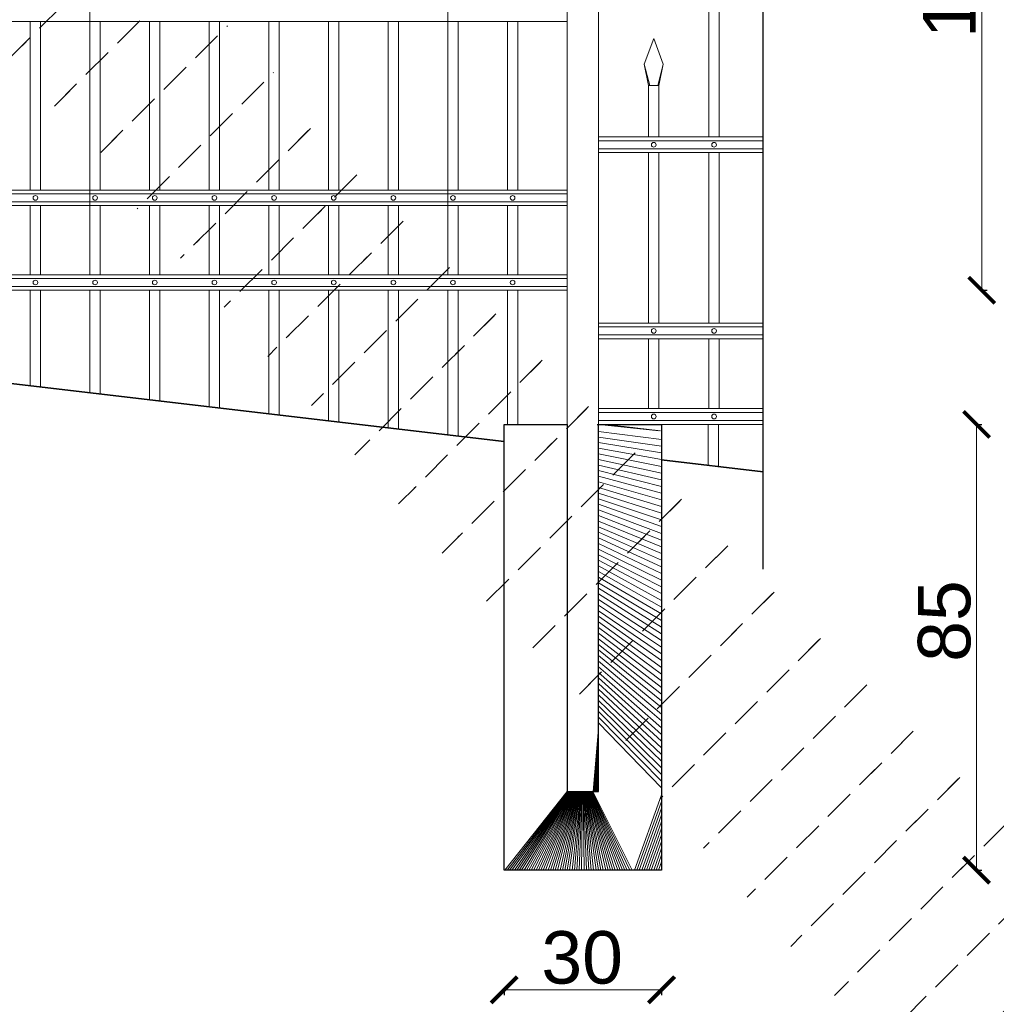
# Model space of a CAD drawing. Header units: millimetres. Extents: x 6567289036 to 6568990308, y 5976640423 to 5977332400.
# Tile 189 of 256: x 6568232290 to 6568234151, y 5976818047 to 5976819924. Entities that reach past the tile are written whole.
import ezdxf

# ---------------------------------------------------------------- set-up
doc = ezdxf.new("R2010")
doc.units = ezdxf.units.MM
doc.layers.add('01_widok', color=7, linetype='Continuous', lineweight=13)
doc.layers.add('zagospodarowanie_ wymiary', color=160, linetype='Continuous', lineweight=13)
doc.styles.get("Standard").update_dxf_attribs({"font": 'arial.ttf'})
doc.dimstyles.new('Copy of pzt100', dxfattribs={"dimtxt": 100, "dimasz": 50, "dimexe": 10, "dimexo": 5, "dimgap": 10, "dimtad": 1, "dimdec": 0, "dimlfac": 0.1, "dimzin": 12, "dimtxsty": 'Standard', "dimblk": 'ARCHTICK', "dimcen": 2.5, "dimclrd": 256, "dimclre": 256, "dimclrt": 256, "dimadec": 3, "dimazin": 0, "dimtfac": 1, "dimtdec": 0, "dimtix": 1, "dimtmove": 0, "dimatfit": 3, "dimfxl": 0, "dimtolj": 1, "dimlwd": -1, "dimarcsym": 0})

# ---------------------------------------------------------------- blocks, each defined once
blk = doc.blocks.new('A$C6D0402AF')
at = {"layer": '01_widok'}
for p, q in [((1.650000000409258, 1.379002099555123), (1.650000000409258, 0.3009585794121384)), ((2.339999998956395, 1.371002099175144), (2.339999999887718, 0.3009585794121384)), ((2.56999999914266, 0.7890020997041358), (0.0599999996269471, 0.7890020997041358)), ((1.53500000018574, 0.7890020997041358), (1.53500000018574, 0.4641641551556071)), ((1.555000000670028, 0.7890020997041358), (1.555000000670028, 0.4641641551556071)), ((1.649999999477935, 0.7890020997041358), (1.649999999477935, 0.4641641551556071)), ((1.669999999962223, 0.7890020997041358), (1.669999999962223, 0.4641641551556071)), ((1.764999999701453, 0.7890020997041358), (1.764999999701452, 0.4641641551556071)), ((1.78500000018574, 0.7890020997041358), (1.78500000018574, 0.4641641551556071)), ((1.879999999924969, 0.7890020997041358), (1.879999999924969, 0.4641641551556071)), ((1.900000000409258, 0.7890020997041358), (1.900000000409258, 0.4641641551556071)), ((1.995000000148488, 0.7890020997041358), (1.995000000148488, 0.4641641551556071)), ((2.015000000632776, 0.7890020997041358), (2.015000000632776, 0.4641641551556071)), ((2.015000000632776, 0.7890020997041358), (2.015000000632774, 0.4641641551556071)), ((2.110000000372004, 0.7890020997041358), (2.110000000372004, 0.4641641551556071)), ((2.130000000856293, 0.7890020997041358), (2.130000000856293, 0.4641641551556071)), ((2.225000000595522, 0.7890020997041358), (2.225000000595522, 0.4641641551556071)), ((2.245000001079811, 0.7890020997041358), (2.245000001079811, 0.4641641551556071)), ((2.339999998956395, 0.7890020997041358), (2.339999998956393, 0.4641641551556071)), ((2.359999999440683, 0.7890020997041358), (2.359999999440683, 0.4641641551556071)), ((2.454999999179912, 0.7890020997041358), (2.454999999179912, 0.4641641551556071)), ((2.4749999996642, 0.7890020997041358), (2.4749999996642, 0.4641641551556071)), ((2.56999999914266, 0.4641641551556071), (0.0599999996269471, 0.4641641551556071)), ((2.56999999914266, 0.4566641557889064), (0.0599999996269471, 0.4566641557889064)), ((2.56999999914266, 0.4416641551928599), (0.0599999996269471, 0.4416641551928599)), ((2.569999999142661, 0.4341641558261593), (0.0599999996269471, 0.4341641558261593)), ((1.53500000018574, 0.4341641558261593), (1.53500000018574, 0.3009585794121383)), ((1.555000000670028, 0.4341641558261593), (1.555000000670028, 0.3009585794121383)), ((1.649999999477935, 0.4341641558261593), (1.649999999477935, 0.3009585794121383)), ((1.669999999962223, 0.4341641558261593), (1.669999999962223, 0.3009585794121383)), ((1.764999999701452, 0.4341641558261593), (1.764999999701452, 0.3009585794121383)), ((1.78500000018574, 0.4341641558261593), (1.78500000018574, 0.3009585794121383)), ((1.879999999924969, 0.4341641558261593), (1.879999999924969, 0.3009585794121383)), ((1.900000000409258, 0.4341641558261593), (1.900000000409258, 0.3009585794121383)), ((1.995000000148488, 0.4341641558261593), (1.995000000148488, 0.3009585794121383)), ((2.015000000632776, 0.4341641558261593), (2.015000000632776, 0.3009585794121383)), ((2.015000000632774, 0.4341641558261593), (2.015000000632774, 0.3009585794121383)), ((2.110000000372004, 0.4341641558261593), (2.110000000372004, 0.3009585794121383)), ((2.130000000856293, 0.4341641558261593), (2.130000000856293, 0.3009585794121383)), ((2.225000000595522, 0.4341641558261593), (2.225000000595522, 0.3009585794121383)), ((2.245000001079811, 0.4341641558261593), (2.245000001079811, 0.3009585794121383)), ((2.339999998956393, 0.4341641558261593), (2.339999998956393, 0.3009585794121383)), ((2.359999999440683, 0.4341641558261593), (2.359999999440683, 0.3009585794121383)), ((2.454999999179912, 0.4341641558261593), (2.454999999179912, 0.3009585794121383)), ((2.4749999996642, 0.4341641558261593), (2.4749999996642, 0.3009585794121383)), ((0.0599999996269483, 0.3009585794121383), (2.569999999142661, 0.3009585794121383)), ((2.569999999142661, 0.3009585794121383), (0.0599999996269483, 0.3009585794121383)), ((2.569999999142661, 0.2934585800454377), (0.0599999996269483, 0.2934585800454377)), ((2.569999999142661, 0.2784585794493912), (0.0599999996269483, 0.2784585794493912)), ((2.569999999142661, 0.2709585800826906), (0.0599999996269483, 0.2709585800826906)), ((0.0599999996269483, 0.2709585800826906), (2.569999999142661, 0.2709585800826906))]:
    blk.add_line(p, q, dxfattribs=at)
for centre in [(1.544999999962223, 0.4491641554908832), (1.66000000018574, 0.4491641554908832), (1.774999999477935, 0.4491641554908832), (1.890000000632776, 0.4491641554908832), (2.004999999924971, 0.4491641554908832), (2.120000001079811, 0.4491641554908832), (2.235000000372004, 0.4491641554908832), (2.3499999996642, 0.4491641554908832), (2.464999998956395, 0.4491641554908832), (1.544999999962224, 0.2859585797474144), (1.660000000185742, 0.2859585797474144), (1.774999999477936, 0.2859585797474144), (1.890000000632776, 0.2859585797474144), (2.004999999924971, 0.2859585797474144), (2.120000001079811, 0.2859585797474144), (2.235000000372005, 0.2859585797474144), (2.349999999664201, 0.2859585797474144), (2.464999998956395, 0.2859585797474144)]:
    blk.add_circle(centre, 0.0045, dxfattribs=at)
blk = doc.blocks.new('A$C6613173D')
at = {"layer": '01_widok'}
for p, q in [((0.3506055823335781, 0.2703966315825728), (0.3386055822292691, 0.2703966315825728)), ((0.3506055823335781, 0.2703966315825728), (0.3626055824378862, 0.2703966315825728)), ((0.3506055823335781, 0.2443966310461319), (0.324274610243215, 0.2443966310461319)), ((0.3243562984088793, 0.2403966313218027), (0.324274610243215, 0.2443966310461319)), ((0.3506055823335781, 0.2623966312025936), (0.3386055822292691, 0.2623966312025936)), ((0.3506055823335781, 0.2623966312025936), (0.3626055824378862, 0.2623966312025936)), ((0.3506055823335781, 0.2443966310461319), (0.376936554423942, 0.2443966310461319)), ((0.376854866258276, 0.2403966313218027), (0.376936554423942, 0.2443966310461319)), ((0.3206055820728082, 0.2383966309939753), (0.3206055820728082, 0.2333966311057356)), ((0.3506055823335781, 0.2403966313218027), (0.322605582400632, 0.2403966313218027)), ((0.3506055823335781, 0.2313966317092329), (0.322605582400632, 0.2313966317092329)), ((0.3506055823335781, 0.2403966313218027), (0.378605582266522, 0.2403966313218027)), ((0.3506055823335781, 0.2313966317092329), (0.378605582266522, 0.2313966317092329)), ((0.3806055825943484, 0.2383966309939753), (0.3806055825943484, 0.2333966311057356)), ((0.3506055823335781, 0.2163966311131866), (0.3356055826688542, 0.2163966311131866)), ((0.3356055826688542, 0.2163966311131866), (0.3386055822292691, 0.2133966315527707)), ((0.3506055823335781, 0.2133966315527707), (0.3386055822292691, 0.2133966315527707)), ((0.3386055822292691, 0.1683966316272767), (0.3386055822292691, 0.2133966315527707)), ((0.3506055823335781, 0.2163966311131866), (0.3656055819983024, 0.2163966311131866)), ((0.3506055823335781, 0.2133966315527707), (0.3626055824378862, 0.2133966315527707)), ((0.3656055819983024, 0.2163966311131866), (0.3626055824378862, 0.2133966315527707)), ((0.3626055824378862, 0.1683966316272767), (0.3626055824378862, 0.2133966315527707)), ((0.3506055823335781, 0.1683966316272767), (0.3386055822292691, 0.1683966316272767)), ((0.3506055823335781, 0.1683966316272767), (0.3626055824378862, 0.1683966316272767)), ((0.3506055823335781, 0.1433966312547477), (0.3386055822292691, 0.1433966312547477)), ((0.3386055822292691, 0.1433966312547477), (0.3386055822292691, 0.09939663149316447)), ((0.3506055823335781, 0.1433966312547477), (0.3626055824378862, 0.1433966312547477)), ((0.3626055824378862, 0.1433966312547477), (0.3626055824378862, 0.09939663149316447)), ((0.3206055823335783, 0.09939663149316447), (0.3806055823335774, 0.09939663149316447)), ((0.3206055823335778, 0.09939663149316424), (0.3206055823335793, -1.252240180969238)), ((0.3806055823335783, 0.09939663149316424), (0.3806055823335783, -1.252240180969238))]:
    blk.add_line(p, q, dxfattribs=at)
blk.add_lwpolyline([(0.3386055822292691, 0.09939663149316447), (0.3626055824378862, 0.09939663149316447)], dxfattribs=at)
for centre, radius, start, end in [((0.351054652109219, 0.2938488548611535), 0.0265515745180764, 90.96907950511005, 242.0394295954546), ((0.3501565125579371, 0.2938488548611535), 0.0265515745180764, 297.9605704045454, 89.03092049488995), ((0.3397722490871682, 0.2663966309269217), 0.0041666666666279, 106.260221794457, 253.7397782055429), ((0.361438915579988, 0.2663966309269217), 0.0041666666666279, 286.260221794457, 73.73977820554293), ((0.322605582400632, 0.2383966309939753), 0.002, 90, 180), ((0.322605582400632, 0.2333966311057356), 0.002, 180, 270), ((0.378605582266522, 0.2383966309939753), 0.002, 1.272221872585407e-14, 90), ((0.378605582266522, 0.2333966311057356), 0.002, 270, 1.272221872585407e-14), ((0.3391159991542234, 0.1558966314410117), 0.012510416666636, 92.33828078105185, 267.6617192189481), ((0.3620951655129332, 0.1558966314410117), 0.012510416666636, 272.3382807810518, 87.66171921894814)]:
    blk.add_arc(centre, radius, start, end, dxfattribs=at)
for points, knots in [([(0.324274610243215, 0.2443966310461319), (0.3243256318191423, 0.2446250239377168), (0.3247586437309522, 0.2461024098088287), (0.327511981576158, 0.2488043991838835), (0.3321349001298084, 0.2502100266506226), (0.3366595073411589, 0.2555444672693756), (0.3386264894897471, 0.2596381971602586), (0.3386055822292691, 0.2623966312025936)], [2.774362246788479, 2.774362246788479, 2.774362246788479, 2.774362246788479, 3.490427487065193, 7.508594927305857, 13.38101004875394, 17.76936266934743, 27.74800977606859, 27.74800977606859, 27.74800977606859, 27.74800977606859]), ([(0.376936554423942, 0.2443966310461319), (0.376885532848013, 0.2446250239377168), (0.3764525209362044, 0.2461024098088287), (0.3736991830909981, 0.2488043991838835), (0.3690762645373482, 0.2502100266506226), (0.3645516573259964, 0.2555444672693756), (0.3625846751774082, 0.2596381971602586), (0.3626055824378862, 0.2623966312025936)], [2.774362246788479, 2.774362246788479, 2.774362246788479, 2.774362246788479, 3.490427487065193, 7.508594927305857, 13.38101004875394, 17.76936266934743, 27.74800977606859, 27.74800977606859, 27.74800977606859, 27.74800977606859]), ([(0.335724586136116, 0.2163966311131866), (0.335193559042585, 0.2165644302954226), (0.334142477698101, 0.2168965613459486), (0.3327864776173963, 0.2189435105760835), (0.3331594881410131, 0.2230486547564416), (0.3286691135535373, 0.2269709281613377), (0.3257074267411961, 0.2299130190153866), (0.3242366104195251, 0.2313966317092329)], [0, 0, 0, 0, 1.627023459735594, 3.220429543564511, 6.907446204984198, 13.14443178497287, 19.53271720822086, 19.53271720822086, 19.53271720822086, 19.53271720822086]), ([(0.3654865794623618, 0.2163966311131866), (0.366017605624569, 0.2165644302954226), (0.3670686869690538, 0.2168965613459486), (0.3684246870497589, 0.2189435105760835), (0.368051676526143, 0.2230486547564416), (0.3725420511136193, 0.2269709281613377), (0.3755037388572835, 0.2299130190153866), (0.376974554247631, 0.2313966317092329)], [0, 0, 0, 0, 1.627023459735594, 3.220429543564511, 6.907446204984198, 13.14443178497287, 19.53271720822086, 19.53271720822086, 19.53271720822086, 19.53271720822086])]:
    blk.add_open_spline(points, degree=3, knots=knots, dxfattribs=at)
blk = doc.blocks.new('_ARCHTICK')
at = {"color": 0, "linetype": 'ByBlock', "const_width": 0.15}
blk.add_lwpolyline([(-0.5, -0.5), (0.5, 0.5)], dxfattribs=at)
blk = doc.blocks.new('*D358')
at = {"layer": 'Defpoints', "color": 0, "lineweight": 30}
for p in [(6568230851.591805, 5976821291.165193), (6568230851.591805, 5976819420.148302), (6568233332.960632, 5976819420.148303)]:
    blk.add_point(p, dxfattribs=at)
at = {"layer": 'zagospodarowanie_ wymiary', "lineweight": -2}
for p, q in [((6568230851.591805, 5976821290.165193), (6568230851.591805, 5976821301.165193)), ((6568233332.960632, 5976821290.165194), (6568233332.960632, 5976821301.165194))]:
    blk.add_line(p, q, dxfattribs=at)
at = {"layer": 'zagospodarowanie_ wymiary'}
blk.add_line((6568233332.960632, 5976821291.165194), (6568230851.591805, 5976821291.165193), dxfattribs=at)
at = {"layer": 'zagospodarowanie_ wymiary', "xscale": 50, "yscale": 50, "zscale": 50}
for p, rotation in [((6568230851.591805, 5976821291.165193), 180.0000000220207), ((6568233332.960632, 5976821291.165194), 2.202070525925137e-08)]:
    blk.add_blockref('_ARCHTICK', p, dxfattribs=dict(at, rotation=rotation))
at = {"layer": 'zagospodarowanie_ wymiary', "insert": (6568232109.391855, 5976821352.222491), "char_height": 100, "attachment_point": 5, "rotation": 2.2020735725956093e-08}
blk.add_mtext('\\A1;250', dxfattribs=at)
blk = doc.blocks.new('*D360')
at = {"layer": 'Defpoints', "color": 0, "lineweight": 30}
for p in [(6568233115.47014, 5976820676.640587), (6568233115.47014, 5976819408.422126), (6568234123.205941, 5976819408.422126)]:
    blk.add_point(p, dxfattribs=at)
at = {"layer": 'zagospodarowanie_ wymiary', "lineweight": -2}
for p, q in [((6568234122.205941, 5976820676.640587), (6568234133.205941, 5976820676.640587)), ((6568234122.205941, 5976819408.422126), (6568234133.205941, 5976819408.422126))]:
    blk.add_line(p, q, dxfattribs=at)
at = {"layer": 'zagospodarowanie_ wymiary'}
blk.add_line((6568234123.205941, 5976820676.640587), (6568234123.205941, 5976819408.422126), dxfattribs=at)
at = {"layer": 'zagospodarowanie_ wymiary', "xscale": 50, "yscale": 50, "zscale": 50}
for p, rotation in [((6568234123.205941, 5976820676.640587), 90), ((6568234123.205941, 5976819408.422126), 270)]:
    blk.add_blockref('_ARCHTICK', p, dxfattribs=dict(at, rotation=rotation))
at = {"layer": 'zagospodarowanie_ wymiary', "insert": (6568234062.114535, 5976820005.841805), "char_height": 100, "attachment_point": 5, "rotation": 90}
blk.add_mtext('\\A1;130', dxfattribs=at)
blk = doc.blocks.new('*D361')
at = {"layer": 'Defpoints', "color": 0, "lineweight": 30}
for p in [(6568233212.96063, 5976818302.759897), (6568233512.96063, 5976818302.759897), (6568233212.96063, 5976818074.753332)]:
    blk.add_point(p, dxfattribs=at)
at = {"layer": 'zagospodarowanie_ wymiary', "lineweight": -2}
for p, q in [((6568233212.96063, 5976818075.753332), (6568233212.96063, 5976818064.753332)), ((6568233512.96063, 5976818075.753332), (6568233512.96063, 5976818064.753332))]:
    blk.add_line(p, q, dxfattribs=at)
at = {"layer": 'zagospodarowanie_ wymiary'}
blk.add_line((6568233512.96063, 5976818074.753332), (6568233212.96063, 5976818074.753332), dxfattribs=at)
at = {"layer": 'zagospodarowanie_ wymiary', "xscale": 50, "yscale": 50, "zscale": 50, "rotation": 180}
blk.add_blockref('_ARCHTICK', (6568233212.96063, 5976818074.753332), dxfattribs=at)
at = {"layer": 'zagospodarowanie_ wymiary', "xscale": 50, "yscale": 50, "zscale": 50}
blk.add_blockref('_ARCHTICK', (6568233512.96063, 5976818074.753332), dxfattribs=at)
at = {"layer": 'zagospodarowanie_ wymiary', "insert": (6568233361.629855, 5976818135.844737), "char_height": 100, "attachment_point": 5}
blk.add_mtext('\\A1;30', dxfattribs=at)
blk = doc.blocks.new('*D362')
at = {"layer": 'Defpoints', "color": 0, "lineweight": 30}
for p in [(6568233512.960634, 5976819152.759899), (6568233512.960634, 5976818302.759899), (6568234113.205942, 5976818302.759899)]:
    blk.add_point(p, dxfattribs=at)
at = {"layer": 'zagospodarowanie_ wymiary', "lineweight": -2}
for p, q in [((6568234112.205942, 5976819152.759899), (6568234123.205942, 5976819152.759899)), ((6568234112.205942, 5976818302.759899), (6568234123.205942, 5976818302.759899))]:
    blk.add_line(p, q, dxfattribs=at)
at = {"layer": 'zagospodarowanie_ wymiary'}
blk.add_line((6568234113.205942, 5976819152.759899), (6568234113.205942, 5976818302.759899), dxfattribs=at)
at = {"layer": 'zagospodarowanie_ wymiary', "xscale": 50, "yscale": 50, "zscale": 50}
for p, rotation in [((6568234113.205942, 5976819152.759899), 90), ((6568234113.205942, 5976818302.759899), 270)]:
    blk.add_blockref('_ARCHTICK', p, dxfattribs=dict(at, rotation=rotation))
at = {"layer": 'zagospodarowanie_ wymiary', "insert": (6568234052.148643, 5976818777.784888), "char_height": 100, "attachment_point": 5, "rotation": 90}
blk.add_mtext('\\A1;85', dxfattribs=at)

msp = doc.modelspace()

# ---------------------------------------------------------------- hatches: boundary and pattern name
at = {"lineweight": 9}
h = msp.add_hatch(dxfattribs=at)
h.set_pattern_fill('JIS_STN_2.5', color=256, scale=50)
h.set_pattern_definition([(45, (2636.36882686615, -255.6622257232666), (-88.38834764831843, 88.38834764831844), []), (45, (2724.61882686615, -255.6622257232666), (-88.38834764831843, 88.38834764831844), [60, -25])])
h.paths.add_polyline_path([(6568233392.960629, 5976819152.759898), (6568233392.96063, 5976818452.759897), (6568233332.960629, 5976818452.759897), (6568233332.96063, 5976819152.759898), (6568233212.96063, 5976819152.759897), (6568233212.96063, 5976818302.759897), (6568233512.96063, 5976818302.759897), (6568233512.96063, 5976819139.97428), (6568233404.6221, 5976819152.759897)])

# ---------------------------------------------------------------- linework, layer by layer
at = {"lineweight": 35}
for p, q in [((6568230768.253289, 5976819408.422121), (6568233212.96063, 5976819119.908972)), ((6568233512.96063, 5976819084.853565), (6568233706.804925, 5976819061.976951))]:
    msp.add_line(p, q, dxfattribs=at)
for points in [[(6568233706.804925, 5976818876.745399), (6568233706.804925, 5976820669.138166)], [(6568233390.384358, 5976819152.759897), (6568233512.96063, 5976819152.759897), (6568233512.96063, 5976818302.759897), (6568233212.96063, 5976818302.759897), (6568233212.96063, 5976819152.759897), (6568233332.96063, 5976819152.759897)], [(6568233332.96063, 5976819152.759897), (6568233332.96063, 5976818452.759897)], [(6568233332.96063, 5976819152.759897), (6568233332.96063, 5976819152.759897), (6568233332.96063, 5976818452.759897), (6568233392.96063, 5976818452.759897), (6568233392.96063, 5976819152.759897), (6568233392.96063, 5976819152.759897)]]:
    msp.add_lwpolyline(points)
at = {"layer": '01_widok'}
for p, q in [((6568233602.96063, 5976820180.802866), (6568233602.96063, 5976819700.803843)), ((6568233622.959654, 5976820180.802866), (6568233622.959654, 5976819700.803843)), ((6568233479.96063, 5976819839.488413), (6568233497.959654, 5976819888.488413)), ((6568233515.959654, 5976819839.488413), (6568233497.959654, 5976819888.488413)), ((6568233490.400084, 5976819798.488413), (6568233479.96063, 5976819839.488413)), ((6568233479.96063, 5976819839.488413), (6568233487.959654, 5976819798.488413)), ((6568233505.520201, 5976819798.488413), (6568233515.959654, 5976819839.488413)), ((6568233515.959654, 5976819839.488413), (6568233507.96063, 5976819798.488413)), ((6568233497.959654, 5976819798.488413), (6568233487.959654, 5976819798.488413)), ((6568233487.959654, 5976819798.488413), (6568233487.959654, 5976819700.803843)), ((6568233497.959654, 5976819798.488413), (6568233507.96063, 5976819798.488413)), ((6568233507.96063, 5976819798.488413), (6568233507.96063, 5976819700.803843)), ((6568233706.804925, 5976819700.803843), (6568233392.96063, 5976819700.803843)), ((6568233706.804925, 5976819693.303843), (6568233392.96063, 5976819693.303843)), ((6568233706.804925, 5976819678.303843), (6568233392.96063, 5976819678.303843)), ((6568233706.804925, 5976819670.803843), (6568233392.96063, 5976819670.803843)), ((6568233487.959654, 5976819670.803843), (6568233487.959654, 5976819345.964975)), ((6568233507.96063, 5976819670.803843), (6568233507.96063, 5976819345.964975)), ((6568233602.96063, 5976819670.803843), (6568233602.96063, 5976819345.964975)), ((6568233622.959654, 5976819670.803843), (6568233622.959654, 5976819345.964975)), ((6568232309.766714, 5976819408.422124), (6568232309.766714, 5976819226.499776)), ((6568232329.538578, 5976819408.422124), (6568232329.538578, 5976819224.16639)), ((6568232423.454926, 5976819408.422124), (6568232423.454926, 5976819213.082814)), ((6568232443.22679, 5976819408.422124), (6568232443.22679, 5976819210.74943)), ((6568232537.14314, 5976819408.422124), (6568232537.143141, 5976819199.665853)), ((6568232556.915004, 5976819408.422124), (6568232556.915004, 5976819197.332468)), ((6568232650.831353, 5976819408.422124), (6568232650.831353, 5976819186.248892)), ((6568232670.603217, 5976819408.422124), (6568232670.603217, 5976819183.915505)), ((6568232764.519567, 5976819408.422124), (6568232764.519566, 5976819172.831929)), ((6568232784.29143, 5976819408.422124), (6568232784.29143, 5976819170.498545)), ((6568232878.20778, 5976819408.422124), (6568232878.20778, 5976819159.414968)), ((6568232897.979644, 5976819408.422124), (6568232897.979644, 5976819157.081583)), ((6568232991.895993, 5976819408.422124), (6568232991.895993, 5976819145.998007)), ((6568233011.667857, 5976819408.422124), (6568233011.667857, 5976819143.664621)), ((6568233105.584206, 5976819408.422124), (6568233105.584206, 5976819132.581044)), ((6568233125.35607, 5976819408.422124), (6568233125.35607, 5976819130.24766)), ((6568233219.272419, 5976819408.422124), (6568233219.272419, 5976819152.759897)), ((6568233239.044283, 5976819408.422124), (6568233239.044283, 5976819152.759897)), ((6568233706.804925, 5976819345.964975), (6568233392.96063, 5976819345.964975)), ((6568233706.804925, 5976819338.465952), (6568233392.96063, 5976819338.465952)), ((6568233706.804925, 5976819323.464975), (6568233392.96063, 5976819323.464975)), ((6568233706.804925, 5976819315.964975), (6568233392.96063, 5976819315.964975)), ((6568233487.959654, 5976819315.964975), (6568233487.959654, 5976819182.759897)), ((6568233507.96063, 5976819315.964975), (6568233507.96063, 5976819182.759897)), ((6568233602.96063, 5976819315.964975), (6568233602.96063, 5976819182.759897)), ((6568233622.959654, 5976819315.964975), (6568233622.959654, 5976819182.759897)), ((6568233392.96063, 5976819182.759897), (6568233706.804925, 5976819182.759897)), ((6568233706.804925, 5976819182.759897), (6568233392.96063, 5976819182.759897)), ((6568233706.804925, 5976819175.259897), (6568233392.96063, 5976819175.259897)), ((6568233706.804925, 5976819160.259897), (6568233392.96063, 5976819160.259897)), ((6568233706.804925, 5976819152.759897), (6568233392.96063, 5976819152.759897)), ((6568233392.96063, 5976819152.759897), (6568233706.804925, 5976819152.759897)), ((6568233601.647866, 5976819153.102103), (6568233601.647865, 5976819074.387103)), ((6568233621.41973, 5976819153.102103), (6568233621.41973, 5976819072.05372))]:
    msp.add_line(p, q, dxfattribs=at)
for points in [[(6568233507.96063, 5976819670.803843), (6568233507.96063, 5976819345.964975)], [(6568233507.96063, 5976819670.803843), (6568233507.96063, 5976819345.964975)], [(6568233507.96063, 5976819315.964975), (6568233507.96063, 5976819182.759897)], [(6568233507.96063, 5976819315.964975), (6568233507.96063, 5976819182.759897)]]:
    msp.add_lwpolyline(points, dxfattribs=at)
for centre in [(6568233497.959654, 5976819685.802866), (6568233612.959654, 5976819685.802866), (6568233497.959654, 5976819330.965952), (6568233612.959654, 5976819330.965952), (6568233497.959654, 5976819167.759897), (6568233612.959654, 5976819167.759897)]:
    msp.add_circle(centre, 4.5, dxfattribs=at)

# ---------------------------------------------------------------- block references
at = {"xscale": 988.5931585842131, "yscale": 988.5931585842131, "zscale": 988.5931585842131, "rotation": 3.128671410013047e-08}
msp.add_blockref('A$C6D0402AF', (6568230792.276216, 5976819140.554324), dxfattribs=at)
at = {"xscale": 1000, "yscale": 1000, "zscale": 1000}
msp.add_blockref('A$C6613173D', (6568233012.355048, 5976820355.000078), dxfattribs=at)

# ---------------------------------------------------------------- dimensions: what is measured, and where the dimension line sits
at = {"layer": 'zagospodarowanie_ wymiary'}
for base, p1, p2, angle, text, picture, middle in [((6568230851.591805, 5976821291.165193), (6568233332.960632, 5976819420.148303), (6568230851.591805, 5976819420.148302), 180.0000000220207, '250', '*D358', (6568232109.391856, 5976821291.165193)), ((6568234123.205941, 5976819408.422126), (6568233115.470137, 5976820676.640585), (6568233115.470137, 5976819408.422124), 270, '130', '*D360', (6568234123.20594, 5976820005.841805))]:
    dim = msp.add_linear_dim(base=base, p1=p1, p2=p2, angle=angle, text=text, dimstyle='Copy of pzt100', dxfattribs=at)
    dim.commit()
    dim.dimension.update_dxf_attribs({"geometry": picture, "text_midpoint": middle, "dimtype": 161})
dim = msp.add_linear_dim(base=(6568234113.205942, 5976818302.759899), p1=(6568233512.96063, 5976819152.759897), p2=(6568233512.96063, 5976818302.759897), angle=90, dimstyle='Copy of pzt100', dxfattribs=at)
dim.commit()
dim.dimension.update_dxf_attribs({"geometry": '*D362', "text_midpoint": (6568234113.205941, 5976818777.784888), "dimtype": 160})
dim = msp.add_linear_dim(base=(6568233212.96063, 5976818074.753332), p1=(6568233512.96063, 5976818302.759897), p2=(6568233212.96063, 5976818302.759897), dimstyle='Copy of pzt100', dxfattribs=at)
dim.commit()
dim.dimension.update_dxf_attribs({"geometry": '*D361', "text_midpoint": (6568233361.629855, 5976818074.753332), "dimtype": 160})

doc.saveas('drawing.dxf')
